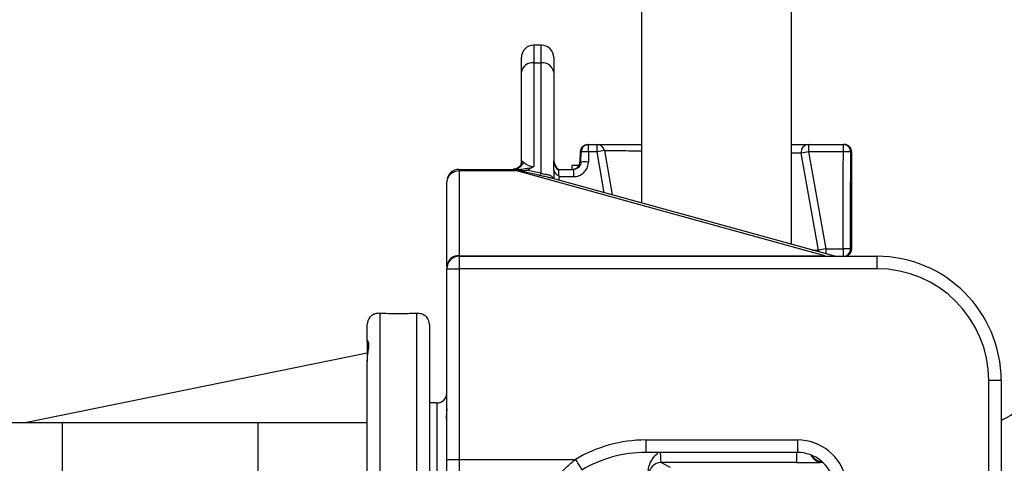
# Model space of a CAD drawing. Extents: x 4262 to 5625, y 3282 to 5186.
# Tile 10 of 14: x 4942 to 5338, y 3639 to 3817. Entities that reach past the tile are written whole.
import ezdxf

# ---------------------------------------------------------------- set-up
doc = ezdxf.new("R2010")
doc.units = 0
doc.header["$LTSCALE"] = 10
doc.header["$MEASUREMENT"] = 0
doc.layers.get('0').update_dxf_attribs({"linetype": 'CONTINUOUS'})

msp = doc.modelspace()

# ---------------------------------------------------------------- linework, layer by layer
at = {"color": 7, "linetype": 'Continuous'}
for p, q in [((5192.48, 4304.94), (5192.48, 3743.7)), ((5252.78, 3727.08), (5252.78, 4304.94)), ((5152.13, 3807.27), (5149.13, 3807.27)), ((5149.13, 3807.27), (5149.13, 3800.15)), ((5152.13, 3800.15), (5152.13, 3807.27)), ((5144.13, 3796.34), (5144.13, 3802.27)), ((5157.13, 3802.27), (5157.13, 3796.34)), ((5149.13, 3800.15), (5149.13, 3758.45)), ((5149.13, 3800.15), (5152.13, 3800.15)), ((5152.13, 3755.71), (5152.13, 3800.15)), ((5144.13, 3760.16), (5144.13, 3796.34)), ((5157.13, 3796.34), (5157.13, 3760.65)), ((5170.76, 3767.27), (5171.14, 3767.27)), ((5171.14, 3767.27), (5174.57, 3767.27)), ((5171.14, 3764.32), (5171.14, 3767.27)), ((5174.57, 3764.32), (5174.57, 3767.27)), ((5259.66, 3767.27), (5273.64, 3767.27)), ((5259.66, 3767.27), (5259.66, 3764.32)), ((5273.64, 3767.27), (5274.02, 3767.27)), ((5273.64, 3764.32), (5273.64, 3767.27)), ((5167.76, 3764.32), (5167.69, 3760.22)), ((5168.16, 3764.32), (5167.76, 3764.32)), ((5168.1, 3760.22), (5168.16, 3764.32)), ((5174.57, 3764.32), (5171.14, 3764.32)), ((5177.48, 3747.83), (5174.57, 3764.32)), ((5177.53, 3764.79), (5180.67, 3746.95)), ((5263.59, 3724.75), (5256.71, 3763.75)), ((5259.66, 3764.32), (5266.54, 3725.32)), ((5273.64, 3764.32), (5259.66, 3764.32)), ((5277.02, 3764.27), (5276.62, 3764.27)), ((5277.02, 3725.27), (5277.02, 3764.27)), ((5164.37, 3758.77), (5164.37, 3757.27)), ((5167.69, 3760.22), (5168.1, 3760.22)), ((5119.13, 3757.27), (5142.32, 3757.27)), ((5119.13, 3757.27), (5119.13, 3756.65)), ((5119.13, 3756.65), (5119.13, 3722.52)), ((5142.32, 3756.65), (5119.13, 3756.65)), ((5142.32, 3757.27), (5142.32, 3756.65)), ((5142.32, 3757.27), (5142.4, 3757.27)), ((5266.19, 3722.52), (5142.32, 3756.65)), ((5142.4, 3757.27), (5143.11, 3757.27)), ((5143.31, 3756.76), (5142.58, 3756.8)), ((5157.13, 3756.87), (5157.13, 3753.44)), ((5159.13, 3754.6), (5159.13, 3757.27)), ((5159.13, 3757.27), (5165.05, 3757.27)), ((5165.05, 3757.27), (5165.05, 3754.32)), ((5114.13, 3718.2), (5114.13, 3752.27)), ((5155.26, 3753.92), (5155.46, 3753.86)), ((5270.24, 3722.27), (5155.34, 3753.94)), ((5159.13, 3754.6), (5159.13, 3752.89)), ((5165.05, 3754.32), (5159.13, 3754.32)), ((5276.55, 3752.27), (5276.56, 3752.27)), ((5276.56, 3752.27), (5276.56, 3737.27)), ((5266.54, 3725.32), (5266.54, 3723.29)), ((5266.54, 3725.32), (5273.56, 3725.32)), ((5273.56, 3725.32), (5273.56, 3722.27)), ((5276.53, 3725.27), (5277.02, 3725.27)), ((5119.13, 3722.27), (5119.13, 3722.52)), ((5119.13, 3722.52), (5266.19, 3722.52)), ((5119.13, 3722.27), (5149.13, 3722.27)), ((5119.13, 3722.27), (5119.13, 3717.27)), ((5149.13, 3722.27), (5287.13, 3722.27)), ((5266.19, 3722.27), (5266.19, 3722.52)), ((5266.19, 3722.52), (5268.04, 3722.27)), ((5287.13, 3722.27), (5287.13, 3717.27)), ((5114.13, 3718.2), (5114.13, 3717.27)), ((5114.13, 3640.55), (5114.13, 3717.27)), ((5114.13, 3717.27), (5119.13, 3717.27)), ((5119.13, 3717.27), (5119.13, 3640.55)), ((5287.13, 3717.27), (5119.13, 3717.27)), ((5087.13, 3699.46), (5087.13, 3414.77)), ((5102.13, 3414.77), (5102.13, 3699.46)), ((5082.13, 3687.9), (5082.13, 3694.77)), ((5107.13, 3694.77), (5107.13, 3419.77)), ((5082.13, 3687.9), (5082.13, 3679.99)), ((5082.13, 3683.27), (4944.51, 3655.27)), ((5082.13, 3619.31), (5082.13, 3679.98)), ((5337.13, 3672.27), (5332.13, 3672.27)), ((5332.13, 3547.36), (5332.13, 3672.27)), ((5337.13, 3672.27), (5337.13, 3562.27)), ((5110.13, 3663.27), (5107.13, 3663.27)), ((5110.13, 3663.27), (5110.13, 3451.27)), ((4959.47, 3655.27), (4879.67, 3655.27)), ((5038.13, 3655.27), (4959.47, 3655.27)), ((4959.47, 3655.27), (4959.47, 3567.27)), ((5082.13, 3655.27), (5038.13, 3655.27)), ((5038.13, 3655.27), (5038.13, 3567.27)), ((5194.13, 3648.36), (5255.13, 3648.36)), ((5194.13, 3648.36), (5194.13, 3643.36)), ((5255.13, 3648.36), (5255.13, 3643.36)), ((5114.13, 3635.76), (5114.13, 3640.55)), ((5114.13, 3640.55), (5119.13, 3640.55)), ((5119.13, 3640.55), (5165.89, 3640.55)), ((5119.13, 3640.55), (5119.13, 3634.16)), ((5255.13, 3643.36), (5194.13, 3643.36)), ((5254.84, 3643.36), (5254.84, 3639.25)), ((5200.34, 3639.25), (5203.96, 3637.43)), ((5254.84, 3639.25), (5200.34, 3639.25)), ((5265.2, 3639.51), (5265.14, 3639.42))]:
    msp.add_line(p, q, dxfattribs=at)
at = {"color": 7, "linetype": 'Continuous', "flags": 128}
for points in [[(5171.14, 3764.32), (5171.11, 3762.23), (5171.08, 3760.22)], [(5263.59, 3724.75), (5263.72, 3724.24), (5263.8, 3724.04)], [(5165.89, 3640.55), (5166.4, 3639.7), (5166.88, 3638.89), (5167.33, 3638.15), (5167.72, 3637.49), (5168.04, 3636.96), (5168.27, 3636.57), (5168.42, 3636.33), (5168.46, 3636.26)]]:
    msp.add_lwpolyline(points, dxfattribs=at)
at = {"color": 7, "linetype": 'Continuous'}
for centre, radius, start, end in [((5149.13, 3802.27), 5, 90, 180), ((5152.13, 3802.27), 5, 0, 90), ((5148.61, 3795.66), 4.53, 83.3767, 171.3022), ((5152.66, 3795.66), 4.53, 8.6968, 96.6244), ((5170.76, 3764.27), 3, 90, 179), ((5171.15, 3764.28), 2.99, 90.2109, 179.2199), ((5174.57, 3764.27), 3, 10, 90), ((5259.66, 3764.27), 3, 90, 190), ((5273.63, 3764.28), 2.99, 359.7905, 89.7906), ((5274.02, 3764.27), 3, 0, 90), ((5169.65, 3708.56), 55.78, 88.4709, 91.5291), ((5182.86, 3721.6), 43.52, 97.0429, 100.9819), ((5266.53, 3721.01), 43.85, 99.015, 102.9483), ((5274.16, 3708.71), 55.61, 87.4583, 90.5274), ((5140.74, 3761.85), 4.58, 271.2502, 338.1175), ((5162.13, 3761.27), 5, 180, 233.1301), ((5161.7, 3760.7), 4.56, 180.6092, 235.8446), ((5164.69, 3760.27), 3, 270, 359), ((5169.59, 3704.31), 55.93, 88.4751, 91.5249), ((5119.13, 3752.27), 5, 90, 180), ((5141.93, 3756.83), 0.642, 357.9438, 43.4546), ((5142.61, 3756.79), 0.695, 357.9607, 43.9732), ((5149.9, 3756.73), 2.46, 309.1565, 335.4211), ((5159.69, 3757.37), 2.6, 190.9217, 257.7595), ((5273.41, 3682), 43.87, 99.0157, 102.9473), ((5274.04, 3668.29), 57.03, 87.4974, 90.4852), ((5273.54, 3725.25), 2.99, 270.2599, 0.2567), ((5274.02, 3725.27), 3, 270, 0), ((5118.82, 3717.83), 4.7, 86.1255, 175.5141), ((5119.13, 3717.27), 5, 90, 180), ((5287.13, 3672.27), 50, 0, 90), ((5287.13, 3672.27), 45, 0, 90), ((5087.13, 3694.77), 5, 142.901, 180), ((5102.13, 3694.77), 5, 0, 37.1061), ((5110.13, 3667.27), 4, 270, 0), ((5255.13, 3628.27), 20.09, 12, 90), ((5255.13, 3628.27), 15.09, 12, 90), ((5265.14, 3644.43), 5, 204.7515, 269.9857), ((5265.28, 3644.6), 5, 208.4744, 267.8436), ((5200.34, 3634.25), 5, 90.0531, 179.9723)]:
    msp.add_arc(centre, radius, start, end, dxfattribs=at)
for centre, major_axis, ratio, start_param, end_param in [((5222.02, 4123.32), (0, 2979.08), 0.017455, 4.578389, 4.591587), ((5222.02, 4123.27), (0, 2979.08), 0.018462, 4.582452, 4.591587), ((5149.13, 3762.27), (5, 0), 0.762882, 3.733774, 4.712389), ((5119.13, 3752.27), (5, 0), 0.877401, 1.570796, 3.141593), ((5140.75, 3752.77), (3.29, 4.23), 0.324444, 0.638588, 0.719913), ((5239.08, 3725.67), (99.82, -31.29), 0.032743, 2.652224, 2.892916), ((5239.08, 3722.24), (100.21, -34.73), 0.062103, 2.642276, 2.762095), ((5222.02, 4123.27), (0, 2979.08), 0.018462, 4.578389, 4.582452), ((5194.13, 3593.35), (0, 55.01), 0.999848, 0, 0.539272), ((5194.13, 3593.35), (0, 50.01), 0.999817, 0, 0.539272), ((5200.35, 3644.25), (0, 5), 0.069231, 1.75087, 3.124139), ((5254.79, 3639.43), (10.35, 0), 0.01686, 4.716908, 6.270251)]:
    msp.add_ellipse(centre, major_axis=major_axis, ratio=ratio, start_param=start_param, end_param=end_param, dxfattribs=at)
for points, knots in [([(5174.57, 3767.27), (5174.68, 3767.27), (5174.89, 3767.27), (5176.55, 3767.27), (5179.18, 3767.27), (5182.74, 3767.27), (5187.22, 3767.27), (5190.54, 3767.27), (5192.46, 3767.27), (5192.48, 3767.27)], [0, 0, 0, 0, 0.166286, 0.332572, 0.498853, 0.665136, 0.831523, 0.997911, 1, 1, 1, 1]), ([(5252.78, 3767.27), (5253.17, 3767.27), (5254.86, 3767.27), (5256.95, 3767.27), (5258.7, 3767.27), (5259.53, 3767.27), (5259.62, 3767.27), (5259.66, 3767.27)], [0, 0, 0, 0, 0.080961, 0.359035, 0.637107, 0.818554, 1, 1, 1, 1]), ([(5192.48, 3764.57), (5191.41, 3764.59), (5188.7, 3764.63), (5185.13, 3764.68), (5181.79, 3764.73), (5179.54, 3764.76), (5178.18, 3764.78), (5177.6, 3764.79), (5177.55, 3764.79), (5177.53, 3764.79)], [0, 0, 0, 0, 0.117187, 0.295752, 0.469227, 0.647739, 0.783283, 0.92119, 1, 1, 1, 1]), ([(5256.71, 3763.75), (5256.67, 3763.75), (5256.59, 3763.75), (5255.8, 3763.76), (5254.65, 3763.78), (5253.25, 3763.8), (5252.78, 3763.8)], [0, 0, 0, 0, 0.232818, 0.468498, 0.822302, 1, 1, 1, 1]), ([(5144.13, 3760.13), (5144.13, 3760.11), (5144.13, 3760.03), (5144.06, 3759.57), (5143.77, 3758.91), (5143.17, 3758.15), (5142.34, 3757.58), (5141.5, 3757.29), (5141.03, 3757.29), (5140.85, 3757.29)], [0, 0, 0, 0, 0.042705, 0.178427, 0.339025, 0.510513, 0.695744, 0.877797, 1, 1, 1, 1]), ([(5144.13, 3760.16), (5144.14, 3760.23), (5144.16, 3760.52), (5144.44, 3760.64), (5144.79, 3760.33), (5144.99, 3760.14)], [0, 0, 0, 0, 0.1133478, 0.4777137, 1, 1, 1, 1]), ([(5157.13, 3756.87), (5157.13, 3757.25), (5157.13, 3757.61), (5157.13, 3758.3), (5157.13, 3758.64), (5157.13, 3759.59), (5157.13, 3760.15), (5157.13, 3760.65)], [0, 0, 0, 0, 0.25, 0.25, 0.5, 0.5, 1, 1, 1, 1]), ([(5167.24, 3758.77), (5167.22, 3758.77), (5166.73, 3758.77), (5165.79, 3758.77), (5164.85, 3758.77), (5164.43, 3758.77), (5164.39, 3758.77), (5164.37, 3758.77)], [0, 0, 0, 0, 0.017659, 0.345696, 0.671621, 0.835817, 1, 1, 1, 1]), ([(5165.05, 3754.32), (5165.48, 3754.35), (5166.58, 3754.42), (5168.26, 3755.11), (5169.79, 3756.44), (5170.85, 3758.21), (5171, 3759.55), (5171.08, 3760.22)], [0, 0, 0, 0, 0.137536, 0.354507, 0.570024, 0.785005, 1, 1, 1, 1]), ([(5168.1, 3760.22), (5168.06, 3759.88), (5167.99, 3759.21), (5167.45, 3758.32), (5166.67, 3757.66), (5165.82, 3757.32), (5165.27, 3757.28), (5165.05, 3757.27)], [0, 0, 0, 0, 0.213066, 0.426869, 0.642644, 0.861168, 1, 1, 1, 1]), ([(5143.11, 3757.27), (5143.53, 3757.27), (5143.95, 3757.29), (5144.8, 3757.38), (5145.23, 3757.46), (5146.06, 3757.63), (5146.48, 3757.72), (5147.32, 3757.87), (5147.74, 3757.92), (5148.16, 3757.94)], [0, 0, 0, 0, 0.25, 0.25, 0.5, 0.5, 0.75, 0.75, 1, 1, 1, 1]), ([(5146.8, 3756.8), (5146.37, 3756.77), (5145.21, 3756.66), (5144.04, 3756.72), (5143.31, 3756.76)], [0, 0, 0, 0, 0.37038, 1, 1, 1, 1]), ([(5148.16, 3757.94), (5147.91, 3757.8), (5147.36, 3757.47), (5147.02, 3757.03), (5146.8, 3756.81), (5146.8, 3756.8)], [0, 0, 0, 0, 0.452581, 0.989342, 1, 1, 1, 1]), ([(5149.13, 3758.45), (5149.13, 3758.45), (5148.99, 3758.36), (5148.68, 3758.18), (5148.34, 3758.02), (5148.16, 3757.94)], [0, 0, 0, 0, 0.01127, 0.48756, 1, 1, 1, 1]), ([(5155.33, 3753.91), (5155.24, 3753.95), (5154.54, 3754.2), (5153.16, 3754.41), (5151.99, 3754.69), (5151.45, 3754.83)], [0, 0, 0, 0, 0.072543, 0.56863, 1, 1, 1, 1]), ([(5152.13, 3755.71), (5152.32, 3755.64), (5152.62, 3755.53), (5153.28, 3755.38), (5153.82, 3755.32), (5154.72, 3755.2), (5155.59, 3755.02), (5156.3, 3754.53), (5156.71, 3754.04), (5156.83, 3753.71), (5156.9, 3753.5)], [0, 0, 0, 0, 0.094549, 0.151941, 0.304041, 0.343436, 0.613126, 0.810539, 0.878859, 1, 1, 1, 1]), ([(5276.56, 3737.27), (5276.56, 3739.27), (5276.56, 3744.27), (5276.55, 3749.27), (5276.55, 3752.27)], [0, 0, 0, 0, 0.399987, 1, 1, 1, 1]), ([(5261.12, 3724.78), (5261.72, 3724.77), (5262.99, 3724.76), (5263.54, 3724.75), (5263.58, 3724.75), (5263.59, 3724.75)], [0, 0, 0, 0, 0.41027, 0.870712, 1, 1, 1, 1]), ([(5083.17, 3697.77), (5083.34, 3697.98), (5083.55, 3698.2), (5084.05, 3698.6), (5084.33, 3698.79), (5085, 3699.12), (5085.37, 3699.26), (5086.2, 3699.44), (5086.65, 3699.49), (5087.13, 3699.46)], [0, 0, 0, 0, 0.25, 0.25, 0.5, 0.5, 0.75, 0.75, 1, 1, 1, 1]), ([(5087.13, 3699.46), (5088.27, 3699.41), (5090.54, 3699.3), (5094.63, 3699.24), (5097.99, 3699.29), (5100.48, 3699.38), (5101.58, 3699.43), (5102.13, 3699.46)], [0, 0, 0, 0, 0.249388, 0.498799, 0.747648, 0.873823, 1, 1, 1, 1]), ([(5102.13, 3699.46), (5102.77, 3699.42), (5103.85, 3699.36), (5104.98, 3698.79), (5105.68, 3698.25), (5105.98, 3697.9), (5106.1, 3697.77)], [0, 0, 0, 0, 0.343203, 0.588507, 0.840584, 1, 1, 1, 1]), ([(5337.13, 3656.22), (5339.74, 3657.67), (5345.83, 3661.04), (5354.66, 3667.6), (5363.35, 3675.38), (5370.94, 3683.77), (5377.54, 3692.5), (5381.2, 3698.76), (5383.03, 3701.89)], [0, 0, 0, 0, 0.136113, 0.317953, 0.501168, 0.668482, 0.834596, 1, 1, 1, 1]), ([(5082.13, 3679.98), (5082.16, 3680.63), (5082.22, 3682.16), (5082.55, 3684.19), (5082.81, 3685.98), (5082.82, 3687.27), (5082.55, 3688.01), (5082.36, 3688.09), (5082.28, 3688.13)], [0, 0, 0, 0, 0.133805, 0.310853, 0.492952, 0.668632, 0.850305, 1, 1, 1, 1]), ([(5114.13, 3660.85), (5114.09, 3660.25), (5114, 3658.81), (5113.74, 3657.16), (5113.95, 3656.82), (5114.06, 3656.65)], [0, 0, 0, 0, 0.257982, 0.614658, 1, 1, 1, 1]), ([(5159.09, 3634.16), (5160.14, 3635.27), (5162.25, 3637.51), (5164.67, 3639.53), (5165.89, 3640.55)], [0, 0, 0, 0, 0.494462, 1, 1, 1, 1]), ([(5195.17, 3635.69), (5195.26, 3636.54), (5195.41, 3637.98), (5196.3, 3639.82), (5197.45, 3641.59), (5198.53, 3642.68), (5199.19, 3643.36)], [0, 0, 0, 0, 0.285995, 0.483912, 0.682277, 1, 1, 1, 1])]:
    msp.add_open_spline(points, degree=3, knots=knots, dxfattribs=at)

doc.saveas('drawing.dxf')
